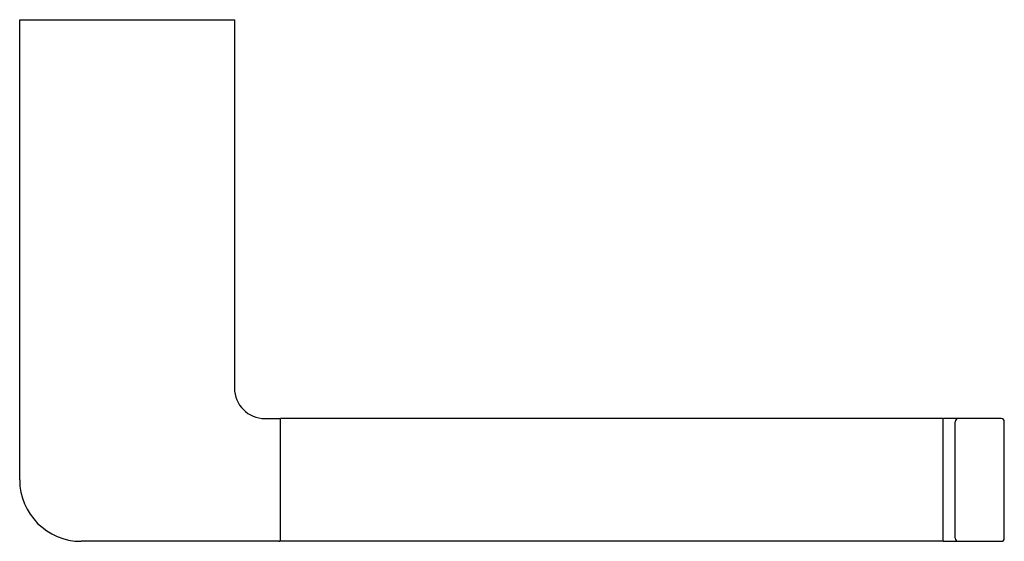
# Model space of a CAD drawing. Header units: millimetres. Extents: x 4017.911 to 4018.072, y 1831.993 to 1832.078.
import ezdxf

# ---------------------------------------------------------------- set-up
doc = ezdxf.new("R2010")
doc.units = ezdxf.units.MM
doc.layers.add('SANINDUSA', color=3, linetype='Continuous')

msp = doc.modelspace()

# ---------------------------------------------------------------- linework, layer by layer
at = {"layer": 'SANINDUSA'}
for p, q in [((4017.91145, 1832.00323), (4017.91145, 1832.07823)), ((4017.91145, 1832.07823), (4017.94645, 1832.07823)), ((4017.94645, 1832.07823), (4017.94645, 1832.01823)), ((4017.95145, 1832.01323), (4017.9537, 1832.01323)), ((4017.95395, 1831.99323), (4017.95395, 1832.01323)), ((4018.06195, 1832.01323), (4017.95395, 1832.01323)), ((4018.06195, 1832.01323), (4018.06195, 1831.99323)), ((4018.07145, 1832.01323), (4018.06205, 1832.01323)), ((4018.06395, 1831.99373), (4018.06395, 1832.01273)), ((4018.07195, 1831.99373), (4018.07195, 1832.01273)), ((4017.9537, 1831.99323), (4017.92145, 1831.99323)), ((4018.06195, 1831.99323), (4017.95395, 1831.99323)), ((4018.06205, 1831.99323), (4018.07145, 1831.99323))]:
    msp.add_line(p, q, dxfattribs=at)
for centre, radius, start, end in [((4017.95145, 1832.01823), 0.005, 180, 270), ((4017.9537, 1832.01298), 0.00025, 22.5, 90), ((4018.06205, 1832.01313), 0.0001, 90, 165), ((4018.06445, 1832.01273), 0.0005, 90, 180), ((4018.07145, 1832.01273), 0.0005, 0, 90), ((4017.92145, 1832.00323), 0.01, 180, 270), ((4018.06445, 1831.99373), 0.0005, 180, 270), ((4018.07145, 1831.99373), 0.0005, 270, 0), ((4017.9537, 1831.99348), 0.00025, 270, 337.5), ((4018.06205, 1831.99333), 0.0001, 195, 270)]:
    msp.add_arc(centre, radius, start, end, dxfattribs=at)
msp.add_open_spline([(4018.06205, 1831.99324), (4018.06205, 1831.99324), (4018.06205, 1831.99324), (4018.06205, 1831.99323), (4018.06205, 1831.99323)], degree=3, knots=[0, 0, 0, 0, 0.743596, 1, 1, 1, 1], dxfattribs=at)

doc.saveas('drawing.dxf')
